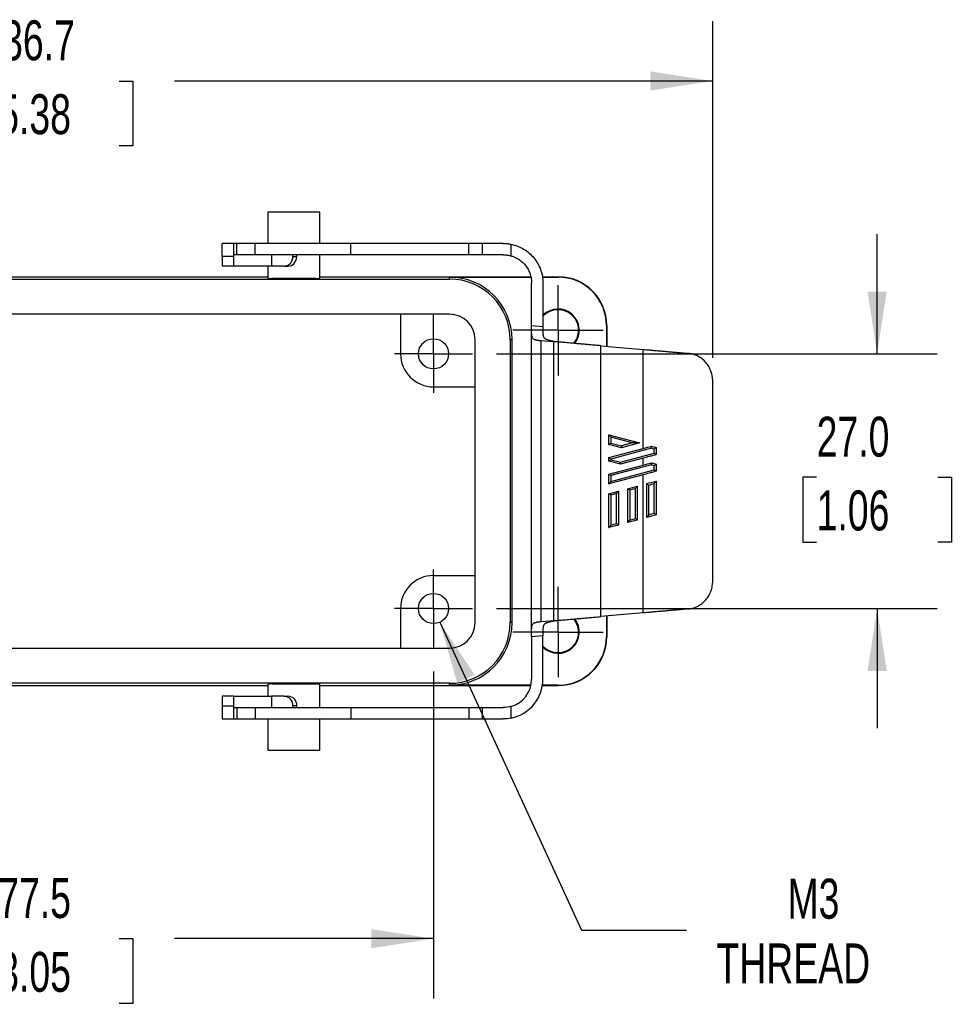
# Model space of a CAD drawing. Header units: millimetres. Extents: x 13 to 546, y 13 to 419.
# Tile 3 of 8: x 111 to 210, y 119 to 223. Entities that reach past the tile are written whole.
import ezdxf

# ---------------------------------------------------------------- set-up
doc = ezdxf.new("R2010")
doc.units = ezdxf.units.MM
doc.header["$LTSCALE"] = 2
doc.linetypes.add('SLD-Center', pattern=[19.05, 15.24, -1.27, 1.27, -1.27])
doc.linetypes.add('SLD-Solid', pattern=[0])
doc.layers.add('CENTER', color=40, linetype='SLD-Center')
doc.layers.add('DIMENSIONS', color=140, linetype='SLD-Solid', lineweight=25)
doc.styles.add('SLDTEXTSTYLE0', font='TXT', dxfattribs={"width": 0.7})
doc.dimstyles.new('SLDDIMSTYLE0', dxfattribs={"dimtxt": 4.316016, "dimasz": 6.604, "dimexe": 0, "dimexo": 0.0625, "dimgap": 1.079004, "dimtad": 0, "dimtih": 1, "dimtoh": 1, "dimrnd": 1e-09, "dimzin": 4, "dimdsep": 46, "dimtxsty": 'SLDTEXTSTYLE0', "dimsah": 1, "dimcen": 0.09, "dimadec": 0, "dimazin": 1, "dimtfac": 1, "dimtmove": 0, "dimatfit": 0, "dimfxl": 0, "dimfrac": 2, "dimtolj": 1, "dimtzin": 12, "dimarcsym": 0})
doc.dimstyles.new('SLDDIMSTYLE1', dxfattribs={"dimtxt": 4.316016, "dimasz": 6.604, "dimexe": 0, "dimexo": 0.0625, "dimgap": 1.079004, "dimtad": 0, "dimtih": 1, "dimtoh": 1, "dimrnd": 1e-09, "dimzin": 12, "dimdsep": 46, "dimtxsty": 'SLDTEXTSTYLE0', "dimsah": 1, "dimcen": 0.09, "dimadec": 0, "dimazin": 3, "dimtfac": 1, "dimtofl": 0, "dimtmove": 0, "dimatfit": 3, "dimfxl": 0, "dimfrac": 2, "dimtolj": 1, "dimtzin": 12, "dimarcsym": 0})
doc.dimstyles.new('SLDDIMSTYLE2', dxfattribs={"dimtxt": 4.316016, "dimasz": 6.604, "dimexe": 0, "dimexo": 0.0625, "dimgap": 1.079004, "dimtad": 0, "dimtih": 1, "dimtoh": 1, "dimrnd": 1e-09, "dimzin": 12, "dimdsep": 46, "dimtxsty": 'SLDTEXTSTYLE0', "dimsah": 1, "dimcen": 0, "dimadec": 0, "dimazin": 3, "dimtfac": 1, "dimtofl": 0, "dimtmove": 0, "dimatfit": 3, "dimfxl": 0, "dimfrac": 2, "dimtolj": 1, "dimtzin": 12, "dimarcsym": 0})

# ---------------------------------------------------------------- blocks, each defined once
blk = doc.blocks.new('_D')
at = {"layer": 'DIMENSIONS'}
for p, q in [((202.35, 187.94), (202.35, 200.64)), ((162.01, 187.94), (208.7, 187.94)), ((195.94, 174.85), (194.49, 174.85)), ((194.49, 174.85), (194.49, 167.99)), ((208.77, 174.85), (210.22, 174.85)), ((210.22, 174.85), (210.22, 167.99)), ((194.49, 167.99), (195.94, 167.99)), ((210.22, 167.99), (208.77, 167.99)), ((162.01, 160.94), (208.7, 160.94)), ((202.35, 160.94), (202.35, 148.24))]:
    blk.add_line(p, q, dxfattribs=at)
for points in [[(202.35, 187.94), (203.37, 194.54), (201.34, 194.54)], [(202.35, 160.94), (201.34, 154.33), (203.37, 154.33)]]:
    blk.add_solid(points, dxfattribs=at)
at = {"layer": 'DIMENSIONS', "char_height": 4.233, "attachment_point": 1, "style": 'SLDTEXTSTYLE0'}
for s, insert in [('27.0', (195.94, 181.27)), ('1.06', (195.94, 173.45))]:
    blk.add_mtext(s, dxfattribs=dict(at, insert=insert))
blk = doc.blocks.new('_D_1')
at = {"layer": 'DIMENSIONS'}
for p, q in [((77.83, 154.26), (77.83, 119.59)), ((155.33, 154.26), (155.33, 119.59)), ((77.83, 125.94), (103.34, 125.94)), ((109.18, 125.94), (107.73, 125.94)), ((107.73, 125.94), (107.73, 119.08)), ((122.01, 125.94), (123.46, 125.94)), ((123.46, 125.94), (123.46, 119.08)), ((155.33, 125.94), (127.86, 125.94)), ((107.73, 119.08), (109.18, 119.08)), ((123.46, 119.08), (122.01, 119.08))]:
    blk.add_line(p, q, dxfattribs=at)
for points in [[(77.83, 125.94), (84.43, 124.92), (84.43, 126.95)], [(155.33, 125.94), (148.72, 126.95), (148.72, 124.92)]]:
    blk.add_solid(points, dxfattribs=at)
at = {"layer": 'DIMENSIONS', "char_height": 4.233, "attachment_point": 1, "style": 'SLDTEXTSTYLE0'}
for s, insert in [('77.5', (109.18, 132.36)), ('3.05', (109.18, 124.54))]:
    blk.add_mtext(s, dxfattribs=dict(at, insert=insert))
blk = doc.blocks.new('_D_2')
at = {"layer": 'DIMENSIONS'}
for p, q in [((155.99, 159.49), (171.03, 126.83)), ((171.03, 126.83), (182.14, 126.83))]:
    blk.add_line(p, q, dxfattribs=at)
blk.add_solid([(155.99, 159.49), (157.83, 153.06), (159.68, 153.91)], dxfattribs=at)
at = {"layer": 'DIMENSIONS', "char_height": 4.233, "attachment_point": 1, "style": 'SLDTEXTSTYLE0'}
for s, insert in [('M3', (192.85, 132.29)), ('THREAD', (185.32, 125.43))]:
    blk.add_mtext(s, dxfattribs=dict(at, insert=insert))
blk = doc.blocks.new('_D_3')
at = {"layer": 'DIMENSIONS'}
for p, q in [((48.23, 187.53), (48.23, 223.21)), ((184.93, 187.53), (184.93, 223.21)), ((48.23, 216.86), (103.34, 216.86)), ((109.18, 216.86), (107.73, 216.86)), ((107.73, 216.86), (107.73, 210)), ((122.01, 216.86), (123.46, 216.86)), ((123.46, 216.86), (123.46, 210)), ((184.93, 216.86), (127.86, 216.86)), ((107.73, 210), (109.18, 210)), ((123.46, 210), (122.01, 210))]:
    blk.add_line(p, q, dxfattribs=at)
for points in [[(48.23, 216.86), (54.83, 215.85), (54.83, 217.88)], [(184.93, 216.86), (178.32, 217.88), (178.32, 215.85)]]:
    blk.add_solid(points, dxfattribs=at)
at = {"layer": 'DIMENSIONS', "char_height": 4.233, "attachment_point": 1, "style": 'SLDTEXTSTYLE0'}
for s, insert in [('136.7', (107.39, 223.29)), ('5.38', (109.18, 215.46))]:
    blk.add_mtext(s, dxfattribs=dict(at, insert=insert))
blk = doc.blocks.new('SW_CENTERMARKSYMBOL_0')
at = {"layer": 'CENTER', "color": 0}
for p, q in [((0, 2.54), (0, 4.14)), ((0, 0), (0, 2.54)), ((-2.54, 0), (-4.14, 0)), ((0, 0), (-2.54, 0)), ((0, 0), (0, -2.54)), ((0, 0), (2.54, 0)), ((2.54, 0), (4.14, 0)), ((0, -2.54), (0, -4.14))]:
    blk.add_line(p, q, dxfattribs=at)
blk = doc.blocks.new('SW_CENTERMARKSYMBOL_1')
at = {"layer": 'CENTER', "color": 0}
for p, q in [((0, 2.54), (0, 4.14)), ((0, 0), (0, 2.54)), ((-2.54, 0), (-4.14, 0)), ((0, 0), (-2.54, 0)), ((0, 0), (0, -2.54)), ((0, 0), (2.54, 0)), ((2.54, 0), (4.14, 0)), ((0, -2.54), (0, -4.14))]:
    blk.add_line(p, q, dxfattribs=at)
blk = doc.blocks.new('SW_CENTERMARKSYMBOL_6')
at = {"layer": 'CENTER', "color": 0}
for p, q in [((0, 2.54), (0, 4.79)), ((0, 0), (0, 2.54)), ((-2.54, 0), (-4.79, 0)), ((0, 0), (-2.54, 0)), ((0, 0), (0, -2.54)), ((0, 0), (2.54, 0)), ((2.54, 0), (4.79, 0)), ((0, -2.54), (0, -4.79))]:
    blk.add_line(p, q, dxfattribs=at)
blk = doc.blocks.new('SW_CENTERMARKSYMBOL_7')
at = {"layer": 'CENTER', "color": 0}
for p, q in [((0, 2.54), (0, 4.79)), ((0, 0), (0, 2.54)), ((-2.54, 0), (-4.79, 0)), ((0, 0), (-2.54, 0)), ((0, 0), (0, -2.54)), ((0, 0), (2.54, 0)), ((2.54, 0), (4.79, 0)), ((0, -2.54), (0, -4.79))]:
    blk.add_line(p, q, dxfattribs=at)

msp = doc.modelspace()

# ---------------------------------------------------------------- linework, layer by layer
for p, q in [((137.776, 202.939), (137.776, 199.639)), ((140.526, 202.939), (137.776, 202.939)), ((143.276, 202.939), (140.526, 202.939)), ((143.276, 199.639), (143.276, 202.939)), ((132.926, 198.239), (132.926, 199.639)), ((134.126, 199.639), (132.926, 199.639)), ((134.126, 199.639), (134.126, 198.439)), ((134.479, 199.639), (134.126, 199.639)), ((134.479, 198.439), (134.479, 199.639)), ((136.411, 198.439), (136.411, 199.639)), ((146.567, 199.639), (136.411, 199.639)), ((146.567, 198.439), (146.567, 199.639)), ((159.066, 198.439), (159.066, 199.639)), ((160.533, 199.639), (159.066, 199.639)), ((160.533, 198.439), (160.533, 199.639)), ((163.533, 199.56), (163.533, 198.328)), ((134.479, 198.439), (134.126, 198.439)), ((134.126, 198.439), (134.126, 198.239)), ((146.567, 198.439), (136.411, 198.439)), ((138.152, 198.439), (138.152, 197.239)), ((140.425, 198.239), (140.425, 198.439)), ((140.836, 198.239), (140.836, 198.439)), ((143.276, 195.951), (143.276, 198.439)), ((160.533, 198.439), (159.066, 198.439)), ((134.126, 198.239), (132.926, 198.239)), ((140.425, 198.239), (140.836, 198.239)), ((134.126, 197.239), (132.926, 197.239)), ((137.776, 197.239), (137.776, 195.951)), ((139.486, 197.239), (138.152, 197.239)), ((139.486, 197.239), (139.896, 197.239)), ((76.126, 195.868), (157.026, 195.868)), ((95.376, 196.108), (137.776, 196.108)), ((142.866, 195.939), (138.185, 195.939)), ((143.276, 196.108), (165.616, 196.108)), ((157.026, 195.868), (157.026, 196.074)), ((157.026, 196.074), (165.622, 196.074)), ((165.726, 190.945), (165.726, 195.439)), ((166.868, 196.108), (168.526, 196.108)), ((166.871, 196.074), (168.526, 196.074)), ((166.926, 195.439), (166.926, 190.84)), ((168.526, 196.108), (168.526, 196.074)), ((157.026, 192.143), (76.126, 192.143)), ((151.826, 192.143), (151.826, 187.939)), ((165.726, 190.945), (166.926, 190.84)), ((165.726, 158.595), (165.726, 190.283)), ((173.66, 190.939), (173.66, 188.745)), ((173.695, 190.939), (173.66, 190.939)), ((173.695, 190.939), (173.695, 188.742)), ((159.73, 159.439), (159.73, 189.439)), ((163.66, 189.439), (163.455, 189.439)), ((163.455, 189.439), (163.455, 159.439)), ((163.66, 159.439), (163.66, 189.439)), ((166.726, 159.526), (166.726, 189.351)), ((166.726, 189.351), (168.069, 189.234)), ((168.069, 159.644), (168.069, 189.234)), ((173.069, 160.081), (173.069, 188.796)), ((173.069, 188.796), (177.559, 188.404)), ((177.559, 177.915), (177.559, 188.404)), ((184.926, 163.889), (184.926, 184.988)), ((155.326, 184.439), (159.73, 184.439)), ((173.926, 178.326), (173.926, 179.361)), ((173.926, 179.361), (177.174, 178.491)), ((176.401, 178.491), (174.126, 179.101)), ((174.126, 179.101), (174.126, 178.48)), ((177.174, 178.491), (175.242, 177.973)), ((176.401, 178.491), (175.242, 178.18)), ((175.242, 177.973), (173.926, 178.326)), ((173.926, 176.941), (177.559, 177.915)), ((174.126, 178.48), (175.242, 178.18)), ((178.445, 177.945), (174.126, 176.788)), ((178.732, 177.401), (178.732, 177.871)), ((178.926, 178.022), (178.926, 177.252)), ((173.926, 176.563), (173.926, 176.941)), ((175.152, 176.234), (173.926, 176.563)), ((174.126, 176.788), (174.126, 176.716)), ((174.126, 176.716), (175.152, 176.441)), ((175.152, 176.441), (178.732, 177.401)), ((177.559, 176.879), (175.152, 176.234)), ((177.559, 176.151), (177.559, 176.879)), ((173.926, 175.178), (177.559, 176.151)), ((178.445, 176.182), (174.126, 175.024)), ((174.126, 174.403), (178.732, 175.638)), ((178.732, 175.638), (178.732, 176.107)), ((178.926, 176.258), (178.926, 175.489)), ((173.926, 174.143), (173.926, 175.178)), ((177.559, 175.116), (173.926, 174.143)), ((174.126, 175.024), (174.126, 174.403)), ((177.559, 160.474), (177.559, 175.116)), ((178.926, 174.447), (178.926, 170.856)), ((173.926, 173.107), (174.926, 173.375)), ((174.926, 173.375), (174.926, 169.784)), ((175.926, 173.643), (176.926, 173.911)), ((175.926, 170.052), (175.926, 173.643)), ((176.726, 173.651), (176.126, 173.49)), ((176.126, 173.49), (176.126, 170.313)), ((176.726, 170.474), (176.726, 173.651)), ((176.926, 173.911), (176.926, 170.32)), ((177.926, 170.588), (177.926, 174.179)), ((178.126, 174.026), (178.126, 170.848)), ((178.732, 171.007), (178.732, 174.191)), ((173.926, 169.516), (173.926, 173.107)), ((174.726, 173.115), (174.126, 172.954)), ((174.126, 172.954), (174.126, 169.777)), ((174.726, 169.938), (174.726, 173.115)), ((176.926, 170.32), (175.926, 170.052)), ((176.126, 170.313), (176.726, 170.474)), ((174.926, 169.784), (173.926, 169.516)), ((174.126, 169.777), (174.726, 169.938)), ((155.326, 164.439), (159.73, 164.439)), ((151.826, 160.939), (151.826, 156.735)), ((177.559, 160.474), (173.069, 160.081)), ((173.66, 160.133), (173.66, 157.939)), ((173.695, 160.136), (173.695, 157.939)), ((163.66, 159.439), (163.455, 159.439)), ((168.069, 159.644), (166.726, 159.526)), ((166.926, 158.038), (165.726, 157.933)), ((165.726, 157.933), (165.726, 153.439)), ((166.926, 153.439), (166.926, 158.038)), ((173.695, 157.939), (173.66, 157.939)), ((76.126, 156.735), (157.026, 156.735)), ((157.026, 153.009), (76.126, 153.009)), ((95.376, 152.769), (137.776, 152.769)), ((137.776, 152.926), (137.776, 151.639)), ((138.185, 152.939), (142.866, 152.939)), ((143.276, 150.439), (143.276, 152.926)), ((143.276, 152.769), (165.65, 152.769)), ((157.026, 152.804), (157.026, 153.009)), ((165.658, 152.804), (157.026, 152.804)), ((166.872, 152.769), (168.526, 152.769)), ((168.526, 152.804), (166.877, 152.804)), ((168.526, 152.769), (168.526, 152.804)), ((134.126, 151.639), (132.926, 151.639)), ((134.126, 151.639), (134.126, 150.639)), ((134.126, 151.639), (138.152, 151.639)), ((138.152, 151.639), (138.152, 150.439)), ((139.486, 151.639), (138.152, 151.639)), ((139.486, 151.639), (139.896, 151.639)), ((132.926, 150.639), (134.126, 150.639)), ((132.926, 150.639), (132.926, 149.239)), ((134.126, 150.639), (134.126, 150.439)), ((134.126, 150.439), (134.126, 149.239)), ((134.126, 150.439), (134.479, 150.439)), ((134.479, 150.439), (134.479, 149.239)), ((134.479, 150.439), (136.411, 150.439)), ((136.411, 150.439), (136.411, 149.239)), ((136.411, 150.439), (146.567, 150.439)), ((140.425, 150.439), (140.425, 150.639)), ((140.836, 150.639), (140.425, 150.639)), ((140.836, 150.439), (140.836, 150.639)), ((146.567, 150.439), (146.567, 149.239)), ((146.567, 150.439), (159.066, 150.439)), ((159.066, 150.439), (159.066, 149.239)), ((159.066, 150.439), (160.533, 150.439)), ((160.533, 149.239), (160.533, 150.439)), ((160.533, 150.439), (162.726, 150.439)), ((163.533, 150.55), (163.533, 149.317)), ((132.926, 149.239), (134.126, 149.239)), ((134.126, 149.239), (134.479, 149.239)), ((134.479, 149.239), (136.411, 149.239)), ((136.411, 149.239), (146.567, 149.239)), ((137.776, 149.239), (137.776, 145.939)), ((143.276, 145.939), (143.276, 149.239)), ((146.567, 149.239), (159.066, 149.239)), ((159.066, 149.239), (160.533, 149.239)), ((160.533, 149.239), (162.726, 149.239)), ((137.776, 145.939), (143.276, 145.939))]:
    msp.add_line(p, q)
for centre in [(155.326, 187.939), (155.326, 160.939)]:
    msp.add_circle(centre, 1.6)
for centre, radius, start, end in [((157.026, 189.439), 6.635, 0, 90), ((157.026, 189.439), 6.43, 0, 90), ((168.526, 190.939), 5.17, 0, 90), ((168.526, 190.939), 5.135, 0, 90), ((157.026, 189.439), 2.704, 0, 90), ((168.526, 190.439), 2.25, 321.213, 135.32433), ((168.526, 190.439), 2.18, 0, 137.2119), ((168.526, 190.439), 2.18, 320.13675, 0), ((155.326, 187.939), 3.5, 180, 270), ((155.326, 160.939), 3.5, 90, 180), ((168.526, 158.439), 2.25, 224.67567, 39.20388), ((168.526, 158.439), 2.18, 0, 40.21445), ((157.026, 159.439), 2.704, 270, 0), ((157.026, 159.439), 6.43, 270, 0), ((157.026, 159.439), 6.635, 270, 0), ((168.526, 158.439), 2.18, 222.7881, 0), ((168.526, 157.939), 5.135, 270, 0), ((168.526, 157.939), 5.17, 270, 0), ((162.726, 153.439), 4.2, 281.08772, 0), ((162.726, 153.439), 3, 285.61883, 0), ((139.454, 150.668), 0.971, 358.27465, 88.16389), ((139.865, 150.668), 0.971, 358.27465, 88.16389)]:
    msp.add_arc(centre, radius, start, end)
for centre, start_param, end_param in [((140.526, 195.951), 3.1415927, 3.6944675), ((140.526, 195.951), 5.7303104, 6.2831853), ((140.526, 152.926), 2.5887178, 3.1415927), ((140.526, 152.926), 0, 0.5528749)]:
    msp.add_ellipse(centre, major_axis=(2.75, 0), ratio=0.0087269, start_param=start_param, end_param=end_param)
for points, knots in [([(136.411, 199.639), (135.974, 199.639), (135.539, 199.639), (134.847, 199.639), (134.592, 199.639), (134.479, 199.639)], [0, 0, 0, 0, 0.5, 0.5, 1, 1, 1, 1]), ([(159.066, 199.639), (157.177, 199.639), (155.144, 199.639), (150.93, 199.639), (148.748, 199.639), (146.567, 199.639)], [0, 0, 0, 0, 0.5, 0.5, 1, 1, 1, 1]), ([(162.726, 199.639), (162.779, 199.638), (162.887, 199.637), (163.049, 199.627), (163.21, 199.612), (163.372, 199.59), (163.48, 199.57), (163.533, 199.56)], [0, 0, 0, 0, 0.19915177, 0.39858105, 0.59843493, 0.7988596, 1, 1, 1, 1]), ([(163.533, 199.56), (164.006, 199.468), (164.463, 199.293), (165.291, 198.799), (165.662, 198.48), (166.275, 197.736), (166.516, 197.31), (166.842, 196.403), (166.926, 195.921), (166.926, 195.439)], [0, 0, 0, 0, 0.25, 0.25, 0.5, 0.5, 0.75, 0.75, 1, 1, 1, 1]), ([(136.411, 198.439), (136.368, 198.439), (136.283, 198.439), (136.156, 198.439), (136.031, 198.439), (135.907, 198.439), (135.718, 198.439), (135.471, 198.439), (135.188, 198.439), (134.938, 198.439), (134.755, 198.439), (134.628, 198.439), (134.54, 198.439), (134.499, 198.439), (134.479, 198.439)], [0, 0, 0, 0, 0.0488198, 0.0973579, 0.14581241, 0.19438243, 0.24326569, 0.3715492, 0.50003494, 0.62831849, 0.75680427, 0.83797927, 0.91873678, 1, 1, 1, 1]), ([(159.066, 198.439), (158.931, 198.439), (158.662, 198.439), (158.252, 198.439), (157.839, 198.439), (157.422, 198.439), (157.001, 198.439), (156.576, 198.439), (155.786, 198.439), (154.615, 198.439), (153.042, 198.439), (151.441, 198.439), (150.091, 198.439), (149.007, 198.439), (148.195, 198.439), (147.381, 198.439), (146.838, 198.439), (146.567, 198.439)], [0, 0, 0, 0, 0.0355897, 0.0711502, 0.1066938, 0.142233, 0.17778, 0.2133473, 0.248947, 0.3744547, 0.5000037, 0.6255113, 0.7510603, 0.8133206, 0.8755199, 0.9377243, 1, 1, 1, 1]), ([(162.726, 198.439), (162.649, 198.439), (162.495, 198.439), (162.266, 198.439), (162.04, 198.439), (161.815, 198.439), (161.543, 198.439), (161.228, 198.439), (160.874, 198.439), (160.647, 198.439), (160.533, 198.439)], [0, 0, 0, 0, 0.1001193, 0.2000304, 0.2998844, 0.3998331, 0.5000273, 0.6667499, 0.8331733, 1, 1, 1, 1]), ([(162.726, 198.439), (162.779, 198.438), (162.887, 198.436), (163.049, 198.423), (163.211, 198.401), (163.373, 198.37), (163.48, 198.342), (163.533, 198.328)], [0, 0, 0, 0, 0.1981769, 0.3971181, 0.596972, 0.7978847, 1, 1, 1, 1]), ([(163.533, 198.328), (163.584, 198.313), (163.685, 198.283), (163.833, 198.228), (163.978, 198.167), (164.12, 198.097), (164.257, 198.02), (164.488, 197.875), (164.792, 197.634), (165.126, 197.261), (165.396, 196.837), (165.567, 196.431), (165.665, 196.067), (165.716, 195.755), (165.723, 195.544), (165.726, 195.439)], [0, 0, 0, 0, 0.0407347, 0.0812508, 0.1216609, 0.1620785, 0.202617, 0.2433888, 0.3716468, 0.5000411, 0.6282992, 0.7566935, 0.8379174, 0.9187166, 1, 1, 1, 1]), ([(132.926, 198.239), (132.926, 197.977), (132.926, 197.717), (132.926, 197.347), (132.926, 197.239), (132.926, 197.239)], [0, 0, 0, 0, 0.5, 0.5, 1, 1, 1, 1]), ([(134.126, 198.239), (134.126, 198.207), (134.126, 198.144), (134.126, 198.051), (134.126, 197.96), (134.126, 197.836), (134.126, 197.686), (134.126, 197.527), (134.126, 197.397), (134.126, 197.306), (134.126, 197.249), (134.126, 197.242), (134.126, 197.239)], [0, 0, 0, 0, 0.06025898, 0.1200207, 0.1798243, 0.24020782, 0.36999833, 0.50013033, 0.62992099, 0.76005314, 0.87994329, 1, 1, 1, 1]), ([(139.486, 197.239), (139.515, 197.24), (139.574, 197.241), (139.662, 197.255), (139.748, 197.277), (139.864, 197.319), (140.005, 197.397), (140.154, 197.527), (140.277, 197.686), (140.362, 197.863), (140.416, 198.05), (140.422, 198.176), (140.425, 198.239)], [0, 0, 0, 0, 0.060259, 0.1200207, 0.1798243, 0.2402078, 0.3699983, 0.5001303, 0.629921, 0.7600531, 0.8799433, 1, 1, 1, 1]), ([(139.896, 197.239), (140.142, 197.239), (140.386, 197.347), (140.734, 197.717), (140.836, 197.977), (140.836, 198.239)], [0, 0, 0, 0, 0.5, 0.5, 1, 1, 1, 1]), ([(138.152, 197.239), (138.096, 197.239), (137.984, 197.239), (137.812, 197.239), (137.639, 197.239), (137.401, 197.239), (137.098, 197.239), (136.733, 197.239), (136.374, 197.239), (135.917, 197.239), (135.389, 197.239), (134.942, 197.239), (134.646, 197.239), (134.458, 197.239), (134.309, 197.239), (134.204, 197.239), (134.138, 197.239), (134.13, 197.239), (134.126, 197.239)], [0, 0, 0, 0, 0.0308565, 0.061616, 0.0923867, 0.1232765, 0.1866676, 0.2501485, 0.3135396, 0.3770205, 0.5000266, 0.6230328, 0.6864239, 0.7499048, 0.8132959, 0.8767767, 0.9383661, 1, 1, 1, 1]), ([(165.726, 190.283), (165.726, 190.318), (165.726, 190.387), (165.726, 190.495), (165.726, 190.605), (165.726, 190.716), (165.726, 190.83), (165.726, 190.906), (165.726, 190.945)], [0, 0, 0, 0, 0.1682247, 0.334541, 0.4999054, 0.6652911, 0.8316708, 1, 1, 1, 1]), ([(166.248, 189.393), (166.221, 189.396), (166.17, 189.401), (166.101, 189.416), (166.039, 189.435), (165.964, 189.469), (165.885, 189.527), (165.814, 189.625), (165.767, 189.752), (165.74, 189.906), (165.727, 190.083), (165.726, 190.216), (165.726, 190.283)], [0, 0, 0, 0, 0.065972, 0.129544, 0.1908561, 0.2500647, 0.3762782, 0.4995898, 0.6242866, 0.7493792, 0.8745039, 1, 1, 1, 1]), ([(166.926, 190.84), (166.926, 190.801), (166.926, 190.725), (166.926, 190.611), (166.926, 190.5), (166.926, 190.39), (166.926, 190.282), (166.926, 190.213), (166.926, 190.178)], [0, 0, 0, 0, 0.1683292, 0.3347089, 0.5000946, 0.665459, 0.8317753, 1, 1, 1, 1]), ([(166.926, 190.178), (166.926, 190.147), (166.926, 190.088), (166.931, 190.007), (166.94, 189.917), (166.959, 189.822), (167, 189.709), (167.07, 189.604), (167.18, 189.512), (167.277, 189.47), (167.326, 189.45)], [0, 0, 0, 0, 0.0911488, 0.1744803, 0.2500885, 0.3800329, 0.4999865, 0.67521, 0.8392963, 1, 1, 1, 1]), ([(166.248, 189.393), (166.276, 189.391), (166.333, 189.386), (166.424, 189.378), (166.52, 189.369), (166.62, 189.361), (166.69, 189.354), (166.726, 189.351)], [0, 0, 0, 0, 0.2006717, 0.4002447, 0.5994808, 0.7991456, 1, 1, 1, 1]), ([(168.46, 189.2), (168.394, 189.206), (168.263, 189.219), (168.069, 189.249), (167.878, 189.287), (167.691, 189.333), (167.506, 189.386), (167.386, 189.429), (167.326, 189.45)], [0, 0, 0, 0, 0.171282, 0.3403884, 0.5075602, 0.6730468, 0.8371055, 1, 1, 1, 1]), ([(173.069, 188.796), (172.966, 188.805), (172.764, 188.823), (172.469, 188.849), (172.189, 188.873), (171.923, 188.896), (171.673, 188.918), (171.438, 188.939), (171.218, 188.958), (171.012, 188.976), (170.822, 188.993), (170.647, 189.008), (170.307, 189.038), (169.814, 189.081), (169.187, 189.136), (168.607, 189.187), (168.245, 189.218), (168.069, 189.234)], [0, 0, 0, 0, 0.0591874, 0.1156311, 0.1693313, 0.2202878, 0.2685007, 0.3139699, 0.3566954, 0.3966771, 0.4339151, 0.4684094, 0.5001599, 0.6350313, 0.7632951, 0.8849512, 1, 1, 1, 1]), ([(177.559, 188.404), (177.705, 188.391), (177.997, 188.365), (178.435, 188.327), (178.871, 188.289), (179.306, 188.251), (179.739, 188.213), (180.172, 188.175), (180.602, 188.137), (181.032, 188.1), (181.46, 188.062), (181.887, 188.025), (182.17, 188), (182.311, 187.988)], [0, 0, 0, 0, 0.0912987, 0.1823682, 0.2732585, 0.3640201, 0.4547034, 0.5453593, 0.6360385, 0.7267917, 0.8176694, 0.9087222, 1, 1, 1, 1]), ([(184.926, 184.988), (184.925, 185.035), (184.924, 185.128), (184.915, 185.267), (184.9, 185.407), (184.872, 185.592), (184.822, 185.819), (184.712, 186.173), (184.518, 186.593), (184.199, 187.039), (183.808, 187.416), (183.427, 187.659), (183.1, 187.807), (182.845, 187.894), (182.582, 187.957), (182.402, 187.977), (182.311, 187.988)], [0, 0, 0, 0, 0.0311215, 0.0622873, 0.093566, 0.1250251, 0.1876724, 0.2498792, 0.3749445, 0.4995317, 0.6245711, 0.7492157, 0.8121828, 0.8746113, 0.937038, 1, 1, 1, 1]), ([(173.926, 179.361), (173.926, 179.361), (173.927, 179.359), (173.935, 179.35), (173.946, 179.334), (173.963, 179.312), (173.993, 179.274), (174.046, 179.203), (174.096, 179.139), (174.126, 179.101)], [0, 0, 0, 0, 0.0718127, 0.1480785, 0.231169, 0.3229282, 0.42473, 0.6545045, 1, 1, 1, 1]), ([(177.174, 178.491), (177.173, 178.491), (177.172, 178.491), (177.16, 178.491), (177.142, 178.491), (177.116, 178.491), (177.084, 178.491), (177.045, 178.491), (176.999, 178.491), (176.928, 178.491), (176.823, 178.491), (176.696, 178.491), (176.552, 178.491), (176.457, 178.491), (176.401, 178.491)], [0, 0, 0, 0, 0.022857, 0.0487849, 0.0797273, 0.1168485, 0.1608246, 0.2120611, 0.2708133, 0.33725, 0.4792921, 0.6572125, 0.7977496, 1, 1, 1, 1]), ([(173.926, 178.326), (173.926, 178.327), (173.928, 178.328), (173.94, 178.337), (173.958, 178.351), (173.99, 178.375), (174.046, 178.417), (174.096, 178.456), (174.126, 178.48)], [0, 0, 0, 0, 0.1062391, 0.2177628, 0.3365389, 0.4641999, 0.6833523, 1, 1, 1, 1]), ([(175.242, 178.18), (175.242, 178.167), (175.242, 178.141), (175.242, 178.106), (175.242, 178.076), (175.242, 178.053), (175.242, 178.019), (175.242, 177.982), (175.242, 177.976), (175.242, 177.973)], [0, 0, 0, 0, 0.1278722, 0.2424953, 0.3438713, 0.4320089, 0.5069281, 0.7612702, 1, 1, 1, 1]), ([(178.444, 178.151), (178.444, 178.149), (178.444, 178.145), (178.444, 178.131), (178.444, 178.11), (178.444, 178.075), (178.443, 178.019), (178.444, 177.969), (178.445, 177.945)], [0, 0, 0, 0, 0.1147171, 0.2373722, 0.3666145, 0.5005221, 0.7582067, 1, 1, 1, 1]), ([(178.732, 177.871), (178.742, 177.878), (178.762, 177.894), (178.792, 177.917), (178.821, 177.94), (178.859, 177.969), (178.9, 178.002), (178.918, 178.016), (178.926, 178.022)], [0, 0, 0, 0, 0.1236055, 0.2502063, 0.376502, 0.5004341, 0.7732385, 1, 1, 1, 1]), ([(173.926, 176.941), (173.926, 176.941), (173.928, 176.939), (173.939, 176.93), (173.958, 176.916), (173.99, 176.892), (174.045, 176.849), (174.096, 176.81), (174.126, 176.788)], [0, 0, 0, 0, 0.1062391, 0.2177628, 0.3365389, 0.4641999, 0.6833523, 1, 1, 1, 1]), ([(173.926, 176.563), (173.926, 176.563), (173.928, 176.564), (173.94, 176.573), (173.958, 176.588), (173.99, 176.612), (174.046, 176.654), (174.096, 176.693), (174.126, 176.716)], [0, 0, 0, 0, 0.1062392, 0.217763, 0.3365391, 0.4642002, 0.6833525, 1, 1, 1, 1]), ([(175.152, 176.234), (175.152, 176.235), (175.152, 176.237), (175.152, 176.248), (175.152, 176.267), (175.152, 176.3), (175.152, 176.356), (175.152, 176.41), (175.152, 176.441)], [0, 0, 0, 0, 0.1181311, 0.239942, 0.3657165, 0.4957127, 0.7070461, 1, 1, 1, 1]), ([(178.926, 177.252), (178.826, 177.224), (178.575, 177.154), (178.12, 177.03), (177.763, 176.934), (177.559, 176.879)], [0, 0, 0, 0, 0.2193673, 0.5527, 1, 1, 1, 1]), ([(178.926, 177.252), (178.923, 177.255), (178.916, 177.26), (178.9, 177.272), (178.88, 177.287), (178.849, 177.311), (178.8, 177.349), (178.758, 177.382), (178.732, 177.401)], [0, 0, 0, 0, 0.1053195, 0.2181638, 0.3395383, 0.470252, 0.6880186, 1, 1, 1, 1]), ([(178.926, 175.489), (178.826, 175.461), (178.575, 175.39), (178.12, 175.267), (177.763, 175.171), (177.559, 175.116)], [0, 0, 0, 0, 0.21936728, 0.55270005, 1, 1, 1, 1]), ([(178.444, 176.387), (178.444, 176.386), (178.444, 176.382), (178.444, 176.368), (178.444, 176.347), (178.444, 176.311), (178.443, 176.256), (178.444, 176.206), (178.445, 176.182)], [0, 0, 0, 0, 0.1147172, 0.2373723, 0.3666146, 0.5005221, 0.7582068, 1, 1, 1, 1]), ([(178.732, 176.107), (178.742, 176.115), (178.762, 176.131), (178.792, 176.154), (178.821, 176.176), (178.859, 176.206), (178.9, 176.239), (178.918, 176.252), (178.926, 176.258)], [0, 0, 0, 0, 0.1236056, 0.2502063, 0.3765021, 0.5004342, 0.7732388, 1, 1, 1, 1]), ([(178.926, 175.489), (178.923, 175.491), (178.916, 175.496), (178.9, 175.509), (178.88, 175.524), (178.849, 175.548), (178.8, 175.586), (178.758, 175.618), (178.732, 175.638)], [0, 0, 0, 0, 0.1053195, 0.2181637, 0.3395383, 0.470252, 0.6880186, 1, 1, 1, 1]), ([(173.926, 175.178), (173.926, 175.177), (173.928, 175.176), (173.939, 175.167), (173.958, 175.153), (173.99, 175.129), (174.045, 175.086), (174.096, 175.047), (174.126, 175.024)], [0, 0, 0, 0, 0.10623901, 0.2177627, 0.33653872, 0.46419974, 0.68335213, 1, 1, 1, 1]), ([(173.926, 174.143), (173.926, 174.143), (173.927, 174.144), (173.935, 174.154), (173.947, 174.17), (173.963, 174.192), (173.993, 174.23), (174.048, 174.3), (174.096, 174.364), (174.126, 174.403)], [0, 0, 0, 0, 0.0718126, 0.1480783, 0.2311688, 0.3229279, 0.4247298, 0.6545043, 1, 1, 1, 1]), ([(178.732, 174.191), (178.741, 174.203), (178.76, 174.228), (178.788, 174.265), (178.816, 174.301), (178.847, 174.343), (178.88, 174.386), (178.909, 174.426), (178.921, 174.44), (178.926, 174.447)], [0, 0, 0, 0, 0.1235503, 0.2494172, 0.3760878, 0.4986174, 0.6983196, 0.8643302, 1, 1, 1, 1]), ([(174.926, 173.375), (174.925, 173.375), (174.924, 173.373), (174.917, 173.364), (174.905, 173.348), (174.888, 173.326), (174.859, 173.288), (174.804, 173.218), (174.755, 173.153), (174.726, 173.115)], [0, 0, 0, 0, 0.0718129, 0.1480788, 0.2311695, 0.3229287, 0.4247306, 0.6545049, 1, 1, 1, 1]), ([(176.126, 173.49), (176.113, 173.5), (176.088, 173.519), (176.054, 173.545), (176.026, 173.567), (176.003, 173.584), (175.971, 173.608), (175.935, 173.636), (175.929, 173.641), (175.926, 173.643)], [0, 0, 0, 0, 0.139212, 0.2625937, 0.3701918, 0.4620819, 0.538391, 0.7835603, 1, 1, 1, 1]), ([(176.926, 173.911), (176.925, 173.911), (176.924, 173.909), (176.917, 173.9), (176.905, 173.884), (176.888, 173.862), (176.859, 173.824), (176.804, 173.754), (176.755, 173.689), (176.726, 173.651)], [0, 0, 0, 0, 0.0718128, 0.1480786, 0.2311692, 0.3229284, 0.4247303, 0.6545047, 1, 1, 1, 1]), ([(177.926, 174.179), (177.927, 174.178), (177.929, 174.177), (177.943, 174.167), (177.964, 174.15), (177.991, 174.129), (178.022, 174.105), (178.059, 174.077), (178.094, 174.049), (178.118, 174.032), (178.126, 174.026)], [0, 0, 0, 0, 0.1090097, 0.2287268, 0.3593279, 0.5000655, 0.6103039, 0.7502583, 0.9153048, 1, 1, 1, 1]), ([(174.126, 172.954), (174.113, 172.964), (174.088, 172.983), (174.054, 173.009), (174.026, 173.031), (174.003, 173.048), (173.971, 173.072), (173.935, 173.1), (173.929, 173.105), (173.926, 173.107)], [0, 0, 0, 0, 0.1392121, 0.2625938, 0.370192, 0.4620821, 0.5383912, 0.7835604, 1, 1, 1, 1]), ([(175.926, 170.052), (175.926, 170.053), (175.927, 170.054), (175.935, 170.064), (175.947, 170.079), (175.963, 170.101), (175.993, 170.14), (176.048, 170.209), (176.096, 170.274), (176.126, 170.313)], [0, 0, 0, 0, 0.0718128, 0.1480786, 0.2311692, 0.3229284, 0.4247303, 0.6545047, 1, 1, 1, 1]), ([(176.926, 170.32), (176.925, 170.321), (176.924, 170.322), (176.912, 170.331), (176.893, 170.345), (176.862, 170.369), (176.807, 170.412), (176.756, 170.451), (176.726, 170.474)], [0, 0, 0, 0, 0.106239, 0.2177626, 0.3365386, 0.4641996, 0.6833521, 1, 1, 1, 1]), ([(178.126, 170.848), (178.117, 170.838), (178.096, 170.81), (178.055, 170.756), (178.011, 170.699), (177.974, 170.651), (177.949, 170.619), (177.931, 170.594), (177.927, 170.59), (177.926, 170.588)], [0, 0, 0, 0, 0.0961483, 0.2492877, 0.4982584, 0.6350476, 0.7492803, 0.8823886, 1, 1, 1, 1]), ([(178.926, 170.856), (178.922, 170.858), (178.916, 170.864), (178.899, 170.877), (178.876, 170.895), (178.85, 170.915), (178.822, 170.937), (178.793, 170.96), (178.762, 170.984), (178.742, 170.999), (178.732, 171.007)], [0, 0, 0, 0, 0.1080937, 0.2273054, 0.3581886, 0.5006392, 0.6130005, 0.7503148, 0.8762818, 1, 1, 1, 1]), ([(173.926, 169.516), (173.926, 169.517), (173.927, 169.518), (173.935, 169.528), (173.947, 169.543), (173.963, 169.565), (173.993, 169.604), (174.048, 169.674), (174.096, 169.738), (174.126, 169.777)], [0, 0, 0, 0, 0.0718125, 0.148078, 0.2311684, 0.3229275, 0.4247293, 0.654504, 1, 1, 1, 1]), ([(174.926, 169.784), (174.925, 169.785), (174.924, 169.786), (174.912, 169.795), (174.893, 169.809), (174.862, 169.833), (174.807, 169.877), (174.756, 169.915), (174.726, 169.938)], [0, 0, 0, 0, 0.1062392, 0.2177631, 0.3365392, 0.4642002, 0.6833525, 1, 1, 1, 1]), ([(182.311, 160.89), (182.356, 160.894), (182.446, 160.903), (182.579, 160.925), (182.711, 160.953), (182.885, 160.998), (183.098, 161.07), (183.425, 161.218), (183.805, 161.46), (184.197, 161.836), (184.516, 162.282), (184.711, 162.702), (184.822, 163.057), (184.882, 163.33), (184.919, 163.608), (184.923, 163.795), (184.926, 163.889)], [0, 0, 0, 0, 0.0311615, 0.0623429, 0.0936098, 0.1250275, 0.1877229, 0.2498789, 0.3750112, 0.4995205, 0.6246321, 0.7492157, 0.8123353, 0.8748038, 0.9371736, 1, 1, 1, 1]), ([(182.311, 160.89), (182.17, 160.877), (181.887, 160.853), (181.46, 160.815), (181.032, 160.778), (180.602, 160.74), (180.172, 160.703), (179.739, 160.665), (179.306, 160.627), (178.871, 160.589), (178.435, 160.551), (177.997, 160.512), (177.705, 160.487), (177.559, 160.474)], [0, 0, 0, 0, 0.0912778, 0.1823306, 0.2732083, 0.3639615, 0.4546407, 0.5452966, 0.6359799, 0.7267415, 0.8176318, 0.9087013, 1, 1, 1, 1]), ([(168.069, 159.644), (168.155, 159.651), (168.33, 159.667), (168.602, 159.69), (168.885, 159.715), (169.181, 159.741), (169.488, 159.768), (169.808, 159.796), (170.14, 159.825), (170.489, 159.856), (170.876, 159.889), (171.321, 159.928), (171.839, 159.974), (172.43, 160.025), (172.848, 160.062), (173.069, 160.081)], [0, 0, 0, 0, 0.05670222, 0.11505718, 0.17506497, 0.23672566, 0.30003931, 0.36500598, 0.43162571, 0.49989857, 0.57336262, 0.66010587, 0.76012732, 0.87342581, 1, 1, 1, 1]), ([(165.726, 158.595), (165.726, 158.628), (165.726, 158.695), (165.729, 158.791), (165.733, 158.882), (165.744, 158.996), (165.767, 159.124), (165.813, 159.249), (165.881, 159.345), (165.972, 159.415), (166.092, 159.464), (166.195, 159.478), (166.248, 159.484)], [0, 0, 0, 0, 0.0625913, 0.1248978, 0.1872705, 0.2500595, 0.3740654, 0.4997041, 0.6156852, 0.7365532, 0.8641386, 1, 1, 1, 1]), ([(166.726, 159.526), (166.69, 159.523), (166.62, 159.517), (166.52, 159.508), (166.424, 159.5), (166.333, 159.492), (166.276, 159.487), (166.248, 159.484)], [0, 0, 0, 0, 0.2008544, 0.4005192, 0.5997553, 0.7993283, 1, 1, 1, 1]), ([(167.326, 159.428), (167.301, 159.418), (167.252, 159.398), (167.186, 159.363), (167.127, 159.321), (167.076, 159.273), (167.032, 159.217), (166.992, 159.146), (166.96, 159.056), (166.938, 158.949), (166.927, 158.829), (166.926, 158.745), (166.926, 158.699)], [0, 0, 0, 0, 0.0805139, 0.1608216, 0.2419591, 0.3249312, 0.410678, 0.5000522, 0.6195102, 0.7496191, 0.8658603, 1, 1, 1, 1]), ([(166.926, 158.699), (166.926, 158.665), (166.926, 158.595), (166.926, 158.487), (166.926, 158.378), (166.926, 158.266), (166.926, 158.153), (166.926, 158.076), (166.926, 158.038)], [0, 0, 0, 0, 0.1682247, 0.334541, 0.4999054, 0.6652911, 0.8316708, 1, 1, 1, 1]), ([(167.326, 159.428), (167.386, 159.449), (167.506, 159.492), (167.691, 159.545), (167.878, 159.591), (168.069, 159.628), (168.263, 159.658), (168.394, 159.671), (168.46, 159.678)], [0, 0, 0, 0, 0.16289455, 0.32695318, 0.49243981, 0.65961159, 0.82871798, 1, 1, 1, 1]), ([(165.726, 157.933), (165.726, 157.971), (165.726, 158.048), (165.726, 158.161), (165.726, 158.273), (165.726, 158.383), (165.726, 158.49), (165.726, 158.56), (165.726, 158.595)], [0, 0, 0, 0, 0.1683292, 0.3347089, 0.5000946, 0.665459, 0.8317753, 1, 1, 1, 1]), ([(132.926, 151.639), (132.926, 151.639), (132.926, 151.531), (132.926, 151.161), (132.926, 150.901), (132.926, 150.639)], [0, 0, 0, 0, 0.5, 0.5, 1, 1, 1, 1])]:
    msp.add_open_spline(points, degree=3, knots=knots)
for points in [[(162.726, 199.639), (161.956, 199.639), (161.206, 199.639), (160.533, 199.639)], [(177.559, 177.915), (177.854, 177.993), (178.149, 178.072), (178.444, 178.151)], [(178.444, 178.151), (178.605, 178.108), (178.765, 178.065), (178.926, 178.022)], [(178.445, 177.945), (178.54, 177.92), (178.636, 177.895), (178.732, 177.871)], [(177.559, 176.151), (177.854, 176.23), (178.149, 176.309), (178.444, 176.387)], [(178.444, 176.387), (178.605, 176.344), (178.765, 176.301), (178.926, 176.258)], [(178.445, 176.182), (178.54, 176.157), (178.636, 176.132), (178.732, 176.107)], [(177.926, 174.179), (178.259, 174.268), (178.593, 174.358), (178.926, 174.447)], [(178.126, 174.026), (178.328, 174.08), (178.53, 174.135), (178.732, 174.191)], [(178.926, 170.856), (178.593, 170.767), (178.259, 170.677), (177.926, 170.588)], [(178.732, 171.007), (178.53, 170.956), (178.328, 170.902), (178.126, 170.848)], [(163.533, 150.55), (163.268, 150.475), (162.999, 150.439), (162.726, 150.439)], [(163.533, 149.317), (163.265, 149.265), (162.996, 149.239), (162.726, 149.239)]]:
    msp.add_open_spline(points, degree=3)

# ---------------------------------------------------------------- block references
at = {"layer": 'CENTER'}
for name, p in [('SW_CENTERMARKSYMBOL_7', (168.526, 190.439)), ('SW_CENTERMARKSYMBOL_1', (155.326, 187.939)), ('SW_CENTERMARKSYMBOL_0', (155.326, 160.939)), ('SW_CENTERMARKSYMBOL_6', (168.526, 158.439))]:
    msp.add_blockref(name, p, dxfattribs=at)

# ---------------------------------------------------------------- dimensions: what is measured, and where the dimension line sits
at = {"layer": 'DIMENSIONS'}
for base, p1, p2, picture, middle in [((184.926, 216.863), (48.226, 184.988), (184.926, 184.988), '_D_3', (115.596, 216.863)), ((77.826, 125.939), (155.326, 156.799), (77.826, 156.799), '_D_1', (115.596, 125.939))]:
    dim = msp.add_linear_dim(base=base, p1=p1, p2=p2, dimstyle='SLDDIMSTYLE1', dxfattribs=at)
    dim.commit()
    dim.dimension.update_dxf_attribs({"geometry": picture, "text_midpoint": middle, "dimtype": 160})
dim = msp.add_linear_dim(base=(202.353, 160.939), p1=(159.466, 187.939), p2=(159.466, 160.939), angle=90, dimstyle='SLDDIMSTYLE0', dxfattribs=at)
dim.commit()
dim.dimension.update_dxf_attribs({"geometry": '_D', "text_midpoint": (202.353, 174.848), "dimtype": 160})
dim = msp.add_diameter_dim_2p(p1=(154.657, 162.392), p2=(155.995, 159.485), text='M3\\PTHREAD', dimstyle='SLDDIMSTYLE2', override={"dimpost": '<>'}, dxfattribs=at)
dim.commit()
dim.dimension.update_dxf_attribs({"geometry": '_D_2', "text_midpoint": (197.028, 126.832), "dimtype": 163})

doc.saveas('drawing.dxf')
